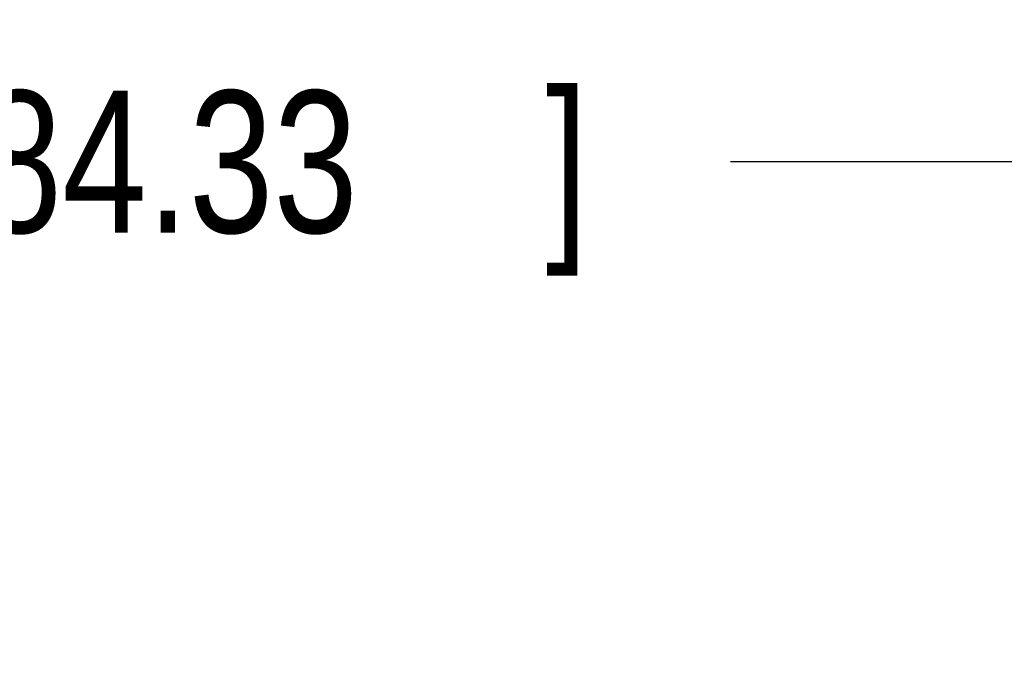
# Model space of a CAD drawing. Header units: inches. Extents: x 0 to 34, y 0 to 22.
# Tile 64 of 93: x 17.04 to 17.907, y 13.834 to 14.392. Entities that reach past the tile are written whole.
import ezdxf

# ---------------------------------------------------------------- set-up
doc = ezdxf.new("R2010")
doc.units = ezdxf.units.IN
doc.header["$LTSCALE"] = 1.87
doc.header["$MEASUREMENT"] = 0
doc.layers.get('0').update_dxf_attribs({"linetype": 'CONTINUOUS'})
doc.layers.add('DIMENSIONS', color=7, linetype='CONTINUOUS')
doc.styles.get("Standard").update_dxf_attribs({"font": 'txt', "width": 0.8})
doc.dimstyles.new('DIMSTYLE_1', dxfattribs={"dimtxt": 0.125, "dimasz": 0.18, "dimexe": 0.18, "dimexo": 0.0625, "dimgap": 0.09, "dimtad": 0, "dimtih": 1, "dimtoh": 1, "dimdec": 3, "dimzin": 4, "dimdsep": 46, "dimtxsty": 'STANDARD', "dimblk": '_FILLED', "dimblk1": '_FILLED', "dimblk2": '_FILLED', "dimcen": 0.09, "dimadec": 0, "dimazin": 0, "dimtp": 0.01, "dimtm": 0.01, "dimtfac": 1, "dimtdec": 3, "dimtofl": 0, "dimtmove": 0, "dimatfit": 3, "dimldrblk": '_FILLED', "dimfxl": 1, "dimtolj": 1, "dimtzin": 4, "dimarcsym": 0})

# ---------------------------------------------------------------- blocks, each defined once
blk = doc.blocks.new('_FILLED')
at = {"color": 0, "linetype": 'BYBLOCK'}
blk.add_solid([(0, 0), (-1, 0.1736), (-1, -0.1736)], dxfattribs=at)
blk = doc.blocks.new('*D0')
at = {"layer": 'DIMENSIONS', "color": 2, "linetype": 'CONTINUOUS'}
for p, q in [((15.29252, 13.55654), (15.29252, 14.39221)), ((18.61252, 13.58513), (18.61252, 14.39221)), ((15.29252, 14.26721), (16.2156, 14.26721)), ((18.61252, 14.26721), (17.6656, 14.26721))]:
    blk.add_line(p, q, dxfattribs=at)
at = {"layer": 'DIMENSIONS', "color": 2, "linetype": 'CONTINUOUS', "xscale": 0.18, "yscale": 0.18, "zscale": 0.18, "rotation": 180}
blk.add_blockref('_FILLED', (15.29252, 14.26721), dxfattribs=at)
at = {"layer": 'DIMENSIONS', "color": 2, "linetype": 'CONTINUOUS', "xscale": 0.18, "yscale": 0.18, "zscale": 0.18}
blk.add_blockref('_FILLED', (18.61252, 14.26721), dxfattribs=at)
at = {"layer": 'DIMENSIONS', "color": 2, "linetype": 'CONTINUOUS', "width": 0.8}
for s, p in [('3.320', (16.2781, 14.20471)), ('[', (16.9031, 14.20471)), ('84.33', (17.0031, 14.20471)), (']', (17.5031, 14.20471))]:
    blk.add_text(s, height=0.125, dxfattribs=at).set_placement(p)

msp = doc.modelspace()

# ---------------------------------------------------------------- dimensions: what is measured, and where the dimension line sits
at = {"layer": 'DIMENSIONS', "color": 2, "linetype": 'CONTINUOUS'}
dim = msp.add_linear_dim(base=(15.29252, 14.26721), p1=(18.61252, 13.58513), p2=(15.29252, 13.55654), angle=180, dimstyle='DIMSTYLE_1', dxfattribs=at)
dim.commit()
dim.dimension.update_dxf_attribs({"geometry": '*D0', "text_midpoint": (16.9406, 14.26721), "dimtype": 160})

doc.saveas('drawing.dxf')
